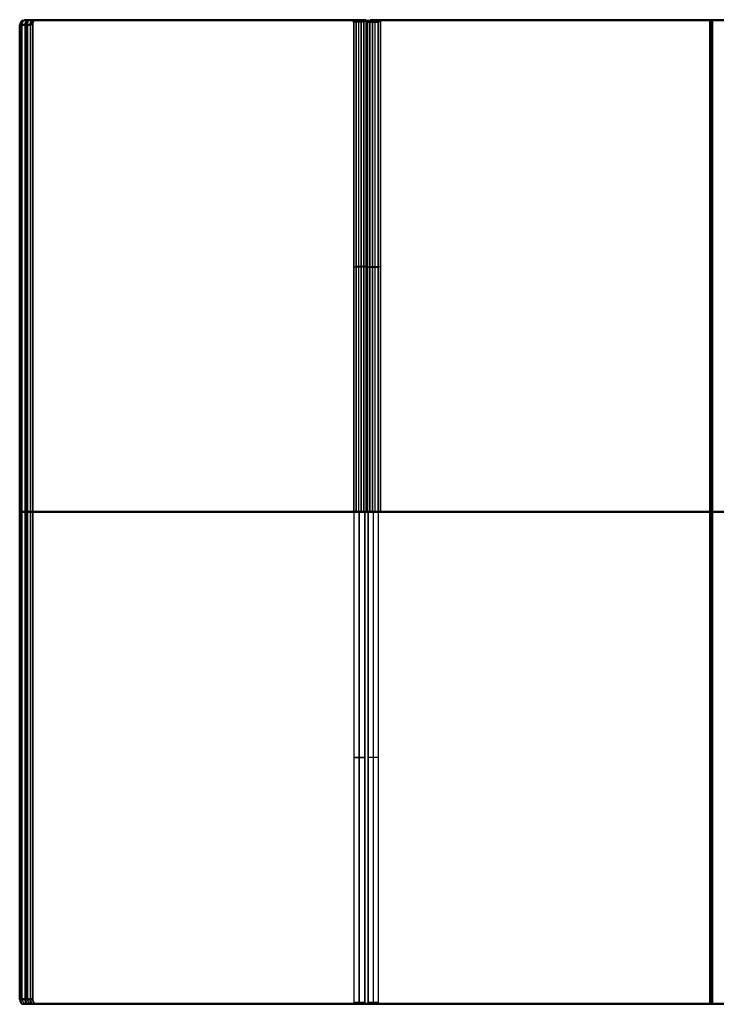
# Model space of a CAD drawing. Header units: millimetres. Extents: x -143 to 140, y -54 to 46.
# Tile 1 of 4: x -143 to -73, y -54 to 46. Entities that reach past the tile are written whole.
import ezdxf

# ---------------------------------------------------------------- set-up
doc = ezdxf.new("R2010")
doc.units = ezdxf.units.MM
doc.layers.add('1', color=18, linetype='Continuous', true_color=0x000000)

msp = doc.modelspace()

# ---------------------------------------------------------------- linework, layer by layer
at = {"layer": '1', "color": 253, "true_color": 0x98aaaf}
for p, q in [((-126.9, 46.32, 301.62), (-124.78, 46.32, 301.62)), ((-126.87, 46.32, 479.3), (-124.75, 46.32, 479.3)), ((-126.66, 46.39, 16.55), (-124.54, 46.39, 16.55)), ((-126.63, 46.39, 194.23), (-124.51, 46.39, 194.23)), ((-125.84, 46.32, 300.55), (-125.84, 46.32, 302.68)), ((-125.81, 46.32, 478.24), (-125.81, 46.32, 480.36)), ((-125.6, 46.39, 15.49), (-125.6, 46.39, 17.61)), ((-125.57, 46.39, 193.17), (-125.57, 46.39, 195.29)), ((-108.98, 46.12, 318.48), (-108.98, -3.68, 318.48)), ((-108.95, -3.68, 462.43), (-108.95, 46.12, 462.43)), ((-108.73, -3.61, 33.41), (-108.73, 46.19, 33.41)), ((-108.7, -3.61, 177.36), (-108.7, 46.19, 177.36)), ((-107.56, -3.68, 319.89), (-107.56, 46.12, 319.89)), ((-107.53, -3.68, 461.02), (-107.53, 46.12, 461.02)), ((-107.32, 46.19, 34.83), (-107.32, -3.61, 34.83)), ((-107.29, -3.61, 175.95), (-107.29, 46.19, 175.95)), ((-91.32, 46.32, 301.25), (-89.2, 46.32, 301.25)), ((-91.29, 46.32, 194.62), (-89.17, 46.32, 194.62)), ((-90.26, 46.32, 300.19), (-90.26, 46.32, 302.31)), ((-90.23, 46.32, 193.56), (-90.23, 46.32, 195.68)), ((-73.27, -53.68, 355.24), (-73.27, 46.32, 355.24)), ((-73.25, 46.32, 425.67), (-73.25, -53.68, 425.67)), ((-73.22, -53.68, 283.15), (-73.22, 46.32, 283.15)), ((-73.19, 46.32, 212.72), (-73.19, -53.68, 212.72)), ((-73.03, -53.61, 70.17), (-73.03, 46.39, 70.17)), ((-73, 46.39, 140.6), (-73, -53.61, 140.6)), ((-142.92, 45.82, 284.54), (-142.92, -53.18, 284.54)), ((-142.89, 45.82, 496.37), (-142.89, -53.18, 496.37)), ((-142.86, 45.82, 353.85), (-142.86, -53.18, 353.85)), ((-142.83, 45.82, 142.02), (-142.83, -53.18, 142.02)), ((-142.67, 45.89, -0.53), (-142.67, -53.11, -0.53)), ((-142.65, 45.89, 211.31), (-142.65, -53.11, 211.31)), ((-108.45, 21.22, 317.95), (-109.51, 21.22, 319.01)), ((-108.42, 21.22, 462.96), (-109.48, 21.22, 461.9)), ((-109.26, 21.29, 33.94), (-108.2, 21.29, 32.88)), ((-108.17, 21.29, 177.89), (-109.23, 21.29, 176.83)), ((-107.03, 21.22, 319.36), (-108.09, 21.22, 320.42)), ((-108.06, 21.22, 460.49), (-107, 21.22, 461.55)), ((-107.85, 21.29, 35.36), (-106.79, 21.29, 34.29)), ((-107.82, 21.29, 175.42), (-106.76, 21.29, 176.48)), ((-143.45, -3.68, 285.07), (-142.39, -3.68, 284.01)), ((-143.45, -3.68, 285.07), (-38.46, -3.68, 390.06)), ((-143.42, -3.68, 495.84), (-109.48, -3.68, 461.9)), ((-142.36, -3.68, 496.9), (-143.42, -3.68, 495.84)), ((-142.33, -3.68, 354.38), (-143.39, -3.68, 353.32)), ((-38.4, -3.68, 248.33), (-143.39, -3.68, 353.32)), ((-109.42, -3.68, 176.49), (-143.36, -3.68, 142.55)), ((-143.36, -3.68, 142.55), (-142.3, -3.68, 141.48)), ((-143.2, -3.61), (-142.14, -3.61, -1.06)), ((-143.2, -3.61), (-38.21, -3.61, 104.99)), ((-143.18, -3.61, 210.77), (-109.23, -3.61, 176.83)), ((-142.12, -3.61, 211.84), (-143.18, -3.61, 210.77)), ((-37.4, -3.68, 389), (-142.39, -3.68, 284.01)), ((-108.42, -3.68, 462.96), (-142.36, -3.68, 496.9)), ((-142.33, -3.68, 354.38), (-37.34, -3.68, 249.39)), ((-142.3, -3.68, 141.48), (-108.36, -3.68, 175.43)), ((-37.15, -3.61, 103.93), (-142.14, -3.61, -1.06)), ((-108.17, -3.61, 177.89), (-142.12, -3.61, 211.84)), ((-109.33, -3.68, 319.19), (-107.21, -3.68, 319.19)), ((-109.3, -3.68, 461.73), (-107.18, -3.68, 461.73)), ((-109.27, -3.68, 319.2), (-107.15, -3.68, 319.2)), ((-109.24, -3.68, 176.66), (-107.12, -3.68, 176.66)), ((-109.09, -3.61, 34.12), (-106.96, -3.61, 34.12)), ((-109.06, -3.61, 176.66), (-106.94, -3.61, 176.66)), ((-108.92, -53.48, 319.91), (-108.92, -3.68, 319.91)), ((-108.89, -53.48, 175.96), (-108.89, -3.68, 175.96)), ((-108.27, -3.68, 318.13), (-108.27, -3.68, 320.25)), ((-108.24, -3.68, 460.66), (-108.24, -3.68, 462.79)), ((-108.21, -3.68, 320.26), (-108.21, -3.68, 318.14)), ((-108.18, -3.68, 177.72), (-108.18, -3.68, 175.6)), ((-108.06, -3.68, 460.49), (-3.07, -3.68, 355.5)), ((-108.03, -3.61, 33.06), (-108.03, -3.61, 35.18)), ((-3.02, -3.68, 282.89), (-108.01, -3.68, 177.9)), ((-108, -3.61, 175.6), (-108, -3.61, 177.72)), ((-107.82, -3.61, 175.42), (-38.18, -3.61, 105.78)), ((-107.5, -3.68, 318.5), (-107.5, -53.48, 318.5)), ((-107.48, -53.48, 177.37), (-107.48, -3.68, 177.37)), ((-2.01, -3.68, 356.56), (-107, -3.68, 461.55)), ((-106.95, -3.68, 176.84), (-37.31, -3.68, 246.48)), ((-1.77, -3.61, 71.49), (-106.76, -3.61, 176.48)), ((-108.39, -28.58, 320.44), (-109.45, -28.58, 319.38)), ((-109.42, -28.58, 176.49), (-108.36, -28.58, 175.43)), ((-106.97, -28.58, 319.03), (-108.04, -28.58, 317.96)), ((-106.95, -28.58, 176.84), (-108.01, -28.58, 177.9)), ((-126.84, -53.68, 336.77), (-124.72, -53.68, 336.77)), ((-126.82, -53.68, 159.09), (-124.69, -53.68, 159.09)), ((-125.78, -53.68, 337.83), (-125.78, -53.68, 335.71)), ((-125.76, -53.68, 160.15), (-125.76, -53.68, 158.03)), ((-91.38, -53.68, 337.14), (-89.25, -53.68, 337.14)), ((-91.35, -53.68, 443.77), (-89.23, -53.68, 443.77)), ((-91.13, -53.61, 52.07), (-89.01, -53.61, 52.07)), ((-91.1, -53.61, 158.7), (-88.98, -53.61, 158.7)), ((-90.32, -53.68, 338.2), (-90.32, -53.68, 336.08)), ((-90.29, -53.68, 444.83), (-90.29, -53.68, 442.71)), ((-90.07, -53.61, 53.13), (-90.07, -53.61, 51.01)), ((-90.04, -53.61, 159.76), (-90.04, -53.61, 157.64))]:
    msp.add_line(p, q, dxfattribs=at)
at = {"layer": '1', "color": 253, "true_color": 0x98aaaf, "extrusion": (0.707107, 1.20583e-13, -0.707107)}
msp.add_rational_spline([(-143.09, 46.32, 285.42), (-143.45, 46.32, 285.07), (-143.45, 45.82, 285.07)], [1, 0.707106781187, 1], degree=2, dxfattribs=at)
at = {"layer": '1', "color": 253, "true_color": 0x98aaaf, "extrusion": (0.707107, -9.2447e-13, 0.707107)}
msp.add_rational_spline([(-143.42, 45.82, 495.84), (-143.42, 46.32, 495.84), (-143.07, 46.32, 495.49)], [1, 0.707106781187, 1], degree=2, dxfattribs=at)
at = {"layer": '1', "color": 253, "true_color": 0x98aaaf, "extrusion": (-0.707107, -1.20583e-13, -0.707107)}
msp.add_rational_spline([(-143.39, 45.82, 353.32), (-143.39, 46.32, 353.32), (-143.04, 46.32, 352.97)], [1, 0.707106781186, 1], degree=2, dxfattribs=at)
at = {"layer": '1', "color": 253, "true_color": 0x98aaaf, "extrusion": (-0.707107, 2.33127e-12, 0.707107)}
msp.add_rational_spline([(-143.01, 46.32, 142.9), (-143.36, 46.32, 142.55), (-143.36, 45.82, 142.55)], [1, 0.707106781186, 1], degree=2, dxfattribs=at)
at = {"layer": '1', "color": 253, "true_color": 0x98aaaf, "extrusion": (0.707107, 1.77643e-13, -0.707107)}
msp.add_rational_spline([(-142.85, 46.39, 0.35), (-143.2, 46.39), (-143.2, 45.89)], [1, 0.707106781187, 1], degree=2, dxfattribs=at)
at = {"layer": '1', "color": 253, "true_color": 0x98aaaf, "extrusion": (-0.707107, 2.00972e-12, -0.707107)}
msp.add_rational_spline([(-143.18, 45.89, 210.77), (-143.18, 46.39, 210.77), (-142.82, 46.39, 210.42)], [1, 0.707106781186, 1], degree=2, dxfattribs=at)
at = {"layer": '1', "color": 253, "true_color": 0x98aaaf}
for points in [[(-143.09, 46.32, 285.42), (-126.37, 46.32, 302.15), (-109.65, 46.32, 318.87)], [(-142.03, 46.32, 284.36), (-142.56, 46.32, 284.89), (-143.09, 46.32, 285.42)], [(-143.07, 46.32, 495.49), (-126.34, 46.32, 478.77), (-109.62, 46.32, 462.04)], [(-142, 46.32, 496.55), (-142.54, 46.32, 496.02), (-143.07, 46.32, 495.49)], [(-142, 46.32, 496.55), (-142.54, 46.32, 496.02), (-143.07, 46.32, 495.49)], [(-38.54, 46.32, 248.47), (-90.79, 46.32, 300.72), (-143.04, 46.32, 352.97)], [(-143.04, 46.32, 352.97), (-142.51, 46.32, 353.5), (-141.98, 46.32, 354.03)], [(-141.98, 46.32, 354.03), (-142.51, 46.32, 353.5), (-143.04, 46.32, 352.97)], [(-38.51, 46.32, 247.4), (-90.76, 46.32, 195.15), (-143.01, 46.32, 142.9)], [(-143.01, 46.32, 142.9), (-142.48, 46.32, 142.37), (-141.95, 46.32, 141.84)], [(-143.01, 46.32, 142.9), (-142.48, 46.32, 142.37), (-141.95, 46.32, 141.84)], [(-142.85, 46.39, 0.35), (-126.13, 46.39, 17.08), (-109.4, 46.39, 33.8)], [(-141.79, 46.39, -0.71), (-142.32, 46.39, -0.18), (-142.85, 46.39, 0.35)], [(-142.82, 46.39, 210.42), (-126.1, 46.39, 193.7), (-109.38, 46.39, 176.98)], [(-141.76, 46.39, 211.48), (-142.29, 46.39, 210.95), (-142.82, 46.39, 210.42)], [(-142.05, 46.39, 211.19), (-142.44, 46.39, 210.8), (-142.82, 46.39, 210.42)], [(-108.59, 46.32, 317.81), (-125.31, 46.32, 301.08), (-142.03, 46.32, 284.36)], [(-108.56, 46.32, 463.1), (-125.28, 46.32, 479.83), (-142, 46.32, 496.55)], [(-141.98, 46.32, 354.03), (-89.73, 46.32, 301.78), (-37.48, 46.32, 249.53)], [(-141.95, 46.32, 141.84), (-89.7, 46.32, 194.09), (-37.45, 46.32, 246.33)], [(-108.34, 46.39, 32.74), (-125.07, 46.39, 16.02), (-141.79, 46.39, -0.71)], [(-108.32, 46.39, 178.04), (-125.04, 46.39, 194.76), (-141.76, 46.39, 211.48)], [(-109.65, 46.32, 318.87), (-109.12, 46.32, 318.34), (-108.59, 46.32, 317.81)], [(-108.56, 46.32, 463.1), (-109.09, 46.32, 462.57), (-109.62, 46.32, 462.04)], [(-108.45, 46.12, 317.95), (-108.98, 46.12, 318.48), (-109.51, 46.12, 319.01)], [(-109.51, 46.12, 319.01), (-109.51, 21.22, 319.01), (-109.51, -3.68, 319.01)], [(-109.48, 46.12, 461.9), (-109.48, 21.22, 461.9), (-109.48, -3.68, 461.9)], [(-108.42, 46.12, 462.96), (-108.95, 46.12, 462.43), (-109.48, 46.12, 461.9)], [(-109.4, 46.39, 33.8), (-108.87, 46.39, 33.27), (-108.34, 46.39, 32.74)], [(-109.4, 46.39, 33.8), (-109.04, 46.39, 33.44), (-108.68, 46.39, 33.08)], [(-108.32, 46.39, 178.04), (-108.85, 46.39, 177.51), (-109.38, 46.39, 176.98)], [(-108.2, 46.19, 32.88), (-108.73, 46.19, 33.41), (-109.26, 46.19, 33.94)], [(-109.26, 46.19, 33.94), (-109.26, 21.29, 33.94), (-109.26, -3.61, 33.94)], [(-109.23, 46.19, 176.83), (-109.23, 21.29, 176.83), (-109.23, -3.61, 176.83)], [(-108.17, 46.19, 177.89), (-108.7, 46.19, 177.36), (-109.23, 46.19, 176.83)], [(-108.17, 46.19, 177.89), (-108.7, 46.19, 177.36), (-109.23, 46.19, 176.83)], [(-108.45, -3.68, 317.95), (-108.45, 21.22, 317.95), (-108.45, 46.12, 317.95)], [(-108.42, -3.68, 462.96), (-108.42, 21.22, 462.96), (-108.42, 46.12, 462.96)], [(-108.2, -3.61, 32.88), (-108.2, 21.29, 32.88), (-108.2, 46.19, 32.88)], [(-108.17, -3.61, 177.89), (-108.17, 21.29, 177.89), (-108.17, 46.19, 177.89)], [(-108.09, -3.68, 320.42), (-108.09, 21.22, 320.42), (-108.09, 46.12, 320.42)], [(-108.09, 46.12, 320.42), (-107.56, 46.12, 319.89), (-107.03, 46.12, 319.36)], [(-108.06, -3.68, 460.49), (-108.06, 21.22, 460.49), (-108.06, 46.12, 460.49)], [(-107, 46.12, 461.55), (-107.53, 46.12, 461.02), (-108.06, 46.12, 460.49)], [(-107.95, 46.32, 320.57), (-55.53, 46.32, 372.99), (-3.1, 46.32, 425.42)], [(-106.89, 46.32, 319.5), (-107.42, 46.32, 320.04), (-107.95, 46.32, 320.57)], [(-107.92, 46.32, 460.35), (-55.5, 46.32, 407.92), (-3.07, 46.32, 355.5)], [(-107.92, 46.32, 460.35), (-107.39, 46.32, 460.88), (-106.86, 46.32, 461.41)], [(-107.85, -3.61, 35.36), (-107.85, 21.29, 35.36), (-107.85, 46.19, 35.36)], [(-107.85, 46.19, 35.36), (-107.32, 46.19, 34.83), (-106.79, 46.19, 34.29)], [(-107.82, -3.61, 175.42), (-107.82, 21.29, 175.42), (-107.82, 46.19, 175.42)], [(-106.76, 46.19, 176.48), (-107.29, 46.19, 175.95), (-107.82, 46.19, 175.42)], [(-107.71, 46.39, 35.5), (-55.28, 46.39, 87.92), (-2.86, 46.39, 140.35)], [(-106.65, 46.39, 34.44), (-107.18, 46.39, 34.97), (-107.71, 46.39, 35.5)], [(-107.68, 46.39, 175.28), (-55.25, 46.39, 122.85), (-2.83, 46.39, 70.43)], [(-107.68, 46.39, 175.28), (-107.15, 46.39, 175.81), (-106.62, 46.39, 176.34)], [(-106.62, 46.39, 176.34), (-107.15, 46.39, 175.81), (-107.68, 46.39, 175.28)], [(-107.03, 46.12, 319.36), (-107.03, 21.22, 319.36), (-107.03, -3.68, 319.36)], [(-107, 46.12, 461.55), (-107, 21.22, 461.55), (-107, -3.68, 461.55)], [(-2.04, 46.32, 424.35), (-54.46, 46.32, 371.93), (-106.89, 46.32, 319.5)], [(-106.86, 46.32, 461.41), (-54.44, 46.32, 408.98), (-2.01, 46.32, 356.56)], [(-106.79, 46.19, 34.29), (-106.79, 21.29, 34.29), (-106.79, -3.61, 34.29)], [(-106.76, 46.19, 176.48), (-106.76, 21.29, 176.48), (-106.76, -3.61, 176.48)], [(-1.8, 46.39, 139.29), (-54.22, 46.39, 86.86), (-106.65, 46.39, 34.44)], [(-106.62, 46.39, 176.34), (-54.19, 46.39, 123.91), (-1.77, 46.39, 71.49)], [(-143.45, 45.82, 285.07), (-142.92, 45.82, 284.54), (-142.39, 45.82, 284.01)], [(-143.45, -53.18, 285.07), (-143.45, -3.68, 285.07), (-143.45, 45.82, 285.07)], [(-143.42, -53.18, 495.84), (-143.42, -3.68, 495.84), (-143.42, 45.82, 495.84)], [(-142.36, 45.82, 496.9), (-142.89, 45.82, 496.37), (-143.42, 45.82, 495.84)], [(-142.33, 45.82, 354.38), (-142.86, 45.82, 353.85), (-143.39, 45.82, 353.32)], [(-143.39, 45.82, 353.32), (-143.39, -3.68, 353.32), (-143.39, -53.18, 353.32)], [(-143.36, 45.82, 142.55), (-143.36, -3.68, 142.55), (-143.36, -53.18, 142.55)], [(-142.3, 45.82, 141.48), (-142.83, 45.82, 142.02), (-143.36, 45.82, 142.55)], [(-143.2, 45.89), (-142.67, 45.89, -0.53), (-142.14, 45.89, -1.06)], [(-143.2, -53.11), (-143.2, -3.61), (-143.2, 45.89)], [(-143.2, 45.89), (-142.67, 45.89, -0.53), (-142.14, 45.89, -1.06)], [(-143.18, -53.11, 210.77), (-143.18, -3.61, 210.77), (-143.18, 45.89, 210.77)], [(-142.12, 45.89, 211.84), (-142.65, 45.89, 211.31), (-143.18, 45.89, 210.77)], [(-142.39, 45.82, 284.01), (-142.39, -3.68, 284.01), (-142.39, -53.18, 284.01)], [(-142.36, 45.82, 496.9), (-142.36, -3.68, 496.9), (-142.36, -53.18, 496.9)], [(-142.33, -53.18, 354.38), (-142.33, -3.68, 354.38), (-142.33, 45.82, 354.38)], [(-142.3, -53.18, 141.48), (-142.3, -3.68, 141.48), (-142.3, 45.82, 141.48)], [(-142.14, 45.89, -1.06), (-142.14, -3.61, -1.06), (-142.14, -53.11, -1.06)], [(-142.12, 45.89, 211.84), (-142.12, -3.61, 211.84), (-142.12, -53.11, 211.84)], [(-108.45, -3.68, 317.95), (-108.98, -3.68, 318.48), (-109.51, -3.68, 319.01)], [(-109.51, -3.68, 319.01), (-108.8, -3.68, 319.72), (-108.09, -3.68, 320.42)], [(-109.48, -3.68, 461.9), (-108.77, -3.68, 461.2), (-108.06, -3.68, 460.49)], [(-108.42, -3.68, 462.96), (-108.95, -3.68, 462.43), (-109.48, -3.68, 461.9)], [(-109.45, -53.48, 319.38), (-109.45, -28.58, 319.38), (-109.45, -3.68, 319.38)], [(-108.39, -3.68, 320.44), (-108.92, -3.68, 319.91), (-109.45, -3.68, 319.38)], [(-109.45, -3.68, 319.38), (-108.74, -3.68, 318.67), (-108.04, -3.68, 317.96)], [(-109.42, -53.48, 176.49), (-109.42, -28.58, 176.49), (-109.42, -3.68, 176.49)], [(-109.42, -3.68, 176.49), (-108.71, -3.68, 177.19), (-108.01, -3.68, 177.9)], [(-108.36, -3.68, 175.43), (-108.89, -3.68, 175.96), (-109.42, -3.68, 176.49)], [(-108.2, -3.61, 32.88), (-108.73, -3.61, 33.41), (-109.26, -3.61, 33.94)], [(-109.26, -3.61, 33.94), (-108.56, -3.61, 34.65), (-107.85, -3.61, 35.36)], [(-109.23, -3.61, 176.83), (-108.53, -3.61, 176.13), (-107.82, -3.61, 175.42)], [(-108.17, -3.61, 177.89), (-108.7, -3.61, 177.36), (-109.23, -3.61, 176.83)], [(-107.03, -3.68, 319.36), (-107.74, -3.68, 318.66), (-108.45, -3.68, 317.95)], [(-107, -3.68, 461.55), (-107.71, -3.68, 462.26), (-108.42, -3.68, 462.96)], [(-108.39, -3.68, 320.44), (-108.39, -28.58, 320.44), (-108.39, -53.48, 320.44)], [(-106.97, -3.68, 319.03), (-107.68, -3.68, 319.73), (-108.39, -3.68, 320.44)], [(-106.95, -3.68, 176.84), (-107.65, -3.68, 176.13), (-108.36, -3.68, 175.43)], [(-108.36, -3.68, 175.43), (-108.36, -28.58, 175.43), (-108.36, -53.48, 175.43)], [(-106.79, -3.61, 34.29), (-107.5, -3.61, 33.59), (-108.2, -3.61, 32.88)], [(-106.76, -3.61, 176.48), (-107.47, -3.61, 177.19), (-108.17, -3.61, 177.89)], [(-108.09, -3.68, 320.42), (-107.56, -3.68, 319.89), (-107.03, -3.68, 319.36)], [(-108.06, -3.68, 460.49), (-107.53, -3.68, 461.02), (-107, -3.68, 461.55)], [(-108.04, -3.68, 317.96), (-108.04, -28.58, 317.96), (-108.04, -53.48, 317.96)], [(-108.04, -3.68, 317.96), (-107.5, -3.68, 318.5), (-106.97, -3.68, 319.03)], [(-108.01, -3.68, 177.9), (-108.01, -28.58, 177.9), (-108.01, -53.48, 177.9)], [(-108.01, -3.68, 177.9), (-107.48, -3.68, 177.37), (-106.95, -3.68, 176.84)], [(-107.85, -3.61, 35.36), (-107.32, -3.61, 34.83), (-106.79, -3.61, 34.29)], [(-107.82, -3.61, 175.42), (-107.29, -3.61, 175.95), (-106.76, -3.61, 176.48)], [(-106.97, -53.48, 319.03), (-106.97, -28.58, 319.03), (-106.97, -3.68, 319.03)], [(-106.95, -53.48, 176.84), (-106.95, -28.58, 176.84), (-106.95, -3.68, 176.84)], [(-142.39, -53.18, 284.01), (-142.92, -53.18, 284.54), (-143.45, -53.18, 285.07)], [(-142.36, -53.18, 496.9), (-142.89, -53.18, 496.37), (-143.42, -53.18, 495.84)], [(-143.39, -53.18, 353.32), (-142.86, -53.18, 353.85), (-142.33, -53.18, 354.38)], [(-143.39, -53.18, 353.32), (-142.86, -53.18, 353.85), (-142.33, -53.18, 354.38)], [(-142.3, -53.18, 141.48), (-142.83, -53.18, 142.02), (-143.36, -53.18, 142.55)], [(-142.3, -53.18, 141.48), (-142.83, -53.18, 142.02), (-143.36, -53.18, 142.55)], [(-142.14, -53.11, -1.06), (-142.67, -53.11, -0.53), (-143.2, -53.11)], [(-142.12, -53.11, 211.84), (-142.65, -53.11, 211.31), (-143.18, -53.11, 210.77)], [(-143.18, -53.11, 210.77), (-142.65, -53.11, 211.31), (-142.12, -53.11, 211.84)], [(-38.6, -53.68, 389.92), (-90.85, -53.68, 337.67), (-143.09, -53.68, 285.42)], [(-143.09, -53.68, 285.42), (-142.56, -53.68, 284.89), (-142.03, -53.68, 284.36)], [(-38.57, -53.68, 390.99), (-90.82, -53.68, 443.24), (-143.07, -53.68, 495.49)], [(-142, -53.68, 496.55), (-142.54, -53.68, 496.02), (-143.07, -53.68, 495.49)], [(-143.07, -53.68, 495.49), (-142.72, -53.68, 495.83), (-142.38, -53.68, 496.18)], [(-143.04, -53.68, 352.97), (-126.31, -53.68, 336.24), (-109.59, -53.68, 319.52)], [(-141.98, -53.68, 354.03), (-142.51, -53.68, 353.5), (-143.04, -53.68, 352.97)], [(-143.04, -53.68, 352.97), (-142.51, -53.68, 353.5), (-141.98, -53.68, 354.03)], [(-143.01, -53.68, 142.9), (-126.29, -53.68, 159.62), (-109.56, -53.68, 176.35)], [(-143.01, -53.68, 142.9), (-142.48, -53.68, 142.37), (-141.95, -53.68, 141.84)], [(-38.35, -53.61, 104.85), (-90.6, -53.61, 52.6), (-142.85, -53.61, 0.35)], [(-142.85, -53.61, 0.35), (-142.32, -53.61, -0.18), (-141.79, -53.61, -0.71)], [(-38.33, -53.61, 105.92), (-90.57, -53.61, 158.17), (-142.82, -53.61, 210.42)], [(-141.76, -53.61, 211.48), (-142.29, -53.61, 210.95), (-142.82, -53.61, 210.42)], [(-142.82, -53.61, 210.42), (-142.43, -53.61, 210.81), (-142.04, -53.61, 211.2)], [(-142.03, -53.68, 284.36), (-89.78, -53.68, 336.61), (-37.54, -53.68, 388.86)], [(-142, -53.68, 496.55), (-89.76, -53.68, 444.3), (-37.51, -53.68, 392.05)], [(-108.53, -53.68, 320.58), (-125.25, -53.68, 337.3), (-141.98, -53.68, 354.03)], [(-108.5, -53.68, 175.28), (-125.23, -53.68, 158.56), (-141.95, -53.68, 141.84)], [(-141.79, -53.61, -0.71), (-89.54, -53.61, 51.54), (-37.29, -53.61, 103.79)], [(-141.76, -53.61, 211.48), (-89.51, -53.61, 159.23), (-37.27, -53.61, 106.99)], [(-109.59, -53.68, 319.52), (-109.06, -53.68, 320.05), (-108.53, -53.68, 320.58)], [(-108.5, -53.68, 175.28), (-109.03, -53.68, 175.81), (-109.56, -53.68, 176.35)], [(-108.5, -53.68, 175.28), (-109.03, -53.68, 175.81), (-109.56, -53.68, 176.35)], [(-108.39, -53.48, 320.44), (-108.92, -53.48, 319.91), (-109.45, -53.48, 319.38)], [(-109.42, -53.48, 176.49), (-108.89, -53.48, 175.96), (-108.36, -53.48, 175.43)], [(-108.36, -53.48, 175.43), (-108.89, -53.48, 175.96), (-109.42, -53.48, 176.49)], [(-108.04, -53.48, 317.96), (-107.5, -53.48, 318.5), (-106.97, -53.48, 319.03)], [(-108.04, -53.48, 317.96), (-107.95, -53.48, 318.05), (-107.86, -53.48, 318.14)], [(-106.95, -53.48, 176.84), (-107.48, -53.48, 177.37), (-108.01, -53.48, 177.9)], [(-106.95, -53.48, 176.84), (-107.48, -53.48, 177.37), (-108.01, -53.48, 177.9)], [(-107.89, -53.68, 317.82), (-55.47, -53.68, 265.4), (-3.04, -53.68, 212.97)], [(-106.83, -53.68, 318.88), (-107.36, -53.68, 318.35), (-107.89, -53.68, 317.82)], [(-107.89, -53.68, 317.82), (-107.36, -53.68, 318.35), (-106.83, -53.68, 318.88)], [(-107.87, -53.68, 178.04), (-55.44, -53.68, 230.47), (-3.02, -53.68, 282.89)], [(-107.87, -53.68, 178.04), (-107.34, -53.68, 177.51), (-106.8, -53.68, 176.98)], [(-1.98, -53.68, 214.03), (-54.41, -53.68, 266.46), (-106.83, -53.68, 318.88)], [(-106.8, -53.68, 176.98), (-54.38, -53.68, 229.41), (-1.96, -53.68, 281.83)]]:
    msp.add_open_spline(points, degree=2, dxfattribs=at)
at = {"layer": '1', "color": 253, "true_color": 0x98aaaf, "extrusion": (-0.707107, -4.01944e-14, 0.707107)}
for points in [[(-142.92, 45.82, 284.54), (-142.92, 46.32, 284.54), (-142.56, 46.32, 284.89)], [(-142.39, 45.82, 284.01), (-142.39, 46.32, 284.01), (-142.03, 46.32, 284.36)]]:
    msp.add_rational_spline(points, [1, 0.707106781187, 1], degree=2, dxfattribs=at)
at = {"layer": '1', "color": 253, "true_color": 0x98aaaf, "extrusion": (-0.707107, -8.03887e-14, -0.707107)}
for points in [[(-142.89, 45.82, 496.37), (-142.89, 46.32, 496.37), (-142.54, 46.32, 496.02)], [(-142.65, 45.89, 211.31), (-142.65, 46.39, 211.31), (-142.29, 46.39, 210.95)]]:
    msp.add_rational_spline(points, [1, 0.707106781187, 1], degree=2, dxfattribs=at)
at = {"layer": '1', "color": 253, "true_color": 0x98aaaf, "extrusion": (-0.707107, 5.81611e-26, -0.707107)}
msp.add_rational_spline([(-142.86, 45.82, 353.85), (-142.86, 46.32, 353.85), (-142.51, 46.32, 353.5)], [1, 0.707106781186, 1], degree=2, dxfattribs=at)
at = {"layer": '1', "color": 253, "true_color": 0x98aaaf, "extrusion": (0.707107, 4.01944e-14, -0.707107)}
msp.add_rational_spline([(-142.83, 45.82, 142.02), (-142.83, 46.32, 142.02), (-142.48, 46.32, 142.37)], [1, 0.707106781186, 1], degree=2, dxfattribs=at)
at = {"layer": '1', "color": 253, "true_color": 0x98aaaf, "extrusion": (-0.707107, 4.77308e-14, 0.707107)}
msp.add_rational_spline([(-142.67, 45.89, -0.53), (-142.67, 46.39, -0.53), (-142.32, 46.39, -0.18)], [1, 0.707106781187, 1], degree=2, dxfattribs=at)
at = {"layer": '1', "color": 253, "true_color": 0x98aaaf, "extrusion": (0.707107, 9.2447e-13, 0.707107)}
msp.add_rational_spline([(-142, 46.32, 496.55), (-142.36, 46.32, 496.9), (-142.36, 45.82, 496.9)], [1, 0.707106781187, 1], degree=2, dxfattribs=at)
at = {"layer": '1', "color": 253, "true_color": 0x98aaaf, "extrusion": (-0.707107, 2.81361e-13, -0.707107)}
msp.add_rational_spline([(-141.98, 46.32, 354.03), (-142.33, 46.32, 354.38), (-142.33, 45.82, 354.38)], [1, 0.707106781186, 1], degree=2, dxfattribs=at)
at = {"layer": '1', "color": 253, "true_color": 0x98aaaf, "extrusion": (-0.707107, -1.60777e-13, 0.707107)}
msp.add_rational_spline([(-142.3, 45.82, 141.48), (-142.3, 46.32, 141.48), (-141.95, 46.32, 141.84)], [1, 0.707106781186, 1], degree=2, dxfattribs=at)
at = {"layer": '1', "color": 253, "true_color": 0x98aaaf, "extrusion": (0.707107, 1.30004e-13, -0.707107)}
msp.add_rational_spline([(-142.14, 45.89, -1.06), (-142.14, 46.39, -1.06), (-141.79, 46.39, -0.71)], [1, 0.707106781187, 1], degree=2, dxfattribs=at)
at = {"layer": '1', "color": 253, "true_color": 0x98aaaf, "extrusion": (0.707107, 5.22527e-13, 0.707107)}
msp.add_rational_spline([(-141.76, 46.39, 211.48), (-142.12, 46.39, 211.84), (-142.12, 45.89, 211.84)], [1, 0.707106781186, 1], degree=2, dxfattribs=at)
at = {"layer": '1', "color": 253, "true_color": 0x98aaaf, "extrusion": (0.707107, -4.52187e-13, -0.707107)}
msp.add_rational_spline([(-109.51, 46.12, 319.01), (-109.51, 46.32, 319.01), (-109.65, 46.32, 318.87)], [1, 0.707106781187, 1], degree=2, dxfattribs=at)
at = {"layer": '1', "color": 253, "true_color": 0x98aaaf, "extrusion": (0.707107, -3.71798e-12, 0.707107)}
msp.add_rational_spline([(-109.62, 46.32, 462.04), (-109.48, 46.32, 461.9), (-109.48, 46.12, 461.9)], [1, 0.707106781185, 1], degree=2, dxfattribs=at)
at = {"layer": '1', "color": 253, "true_color": 0x98aaaf, "extrusion": (0.707107, -2.51215e-14, -0.707107)}
msp.add_rational_spline([(-109.26, 46.19, 33.94), (-109.26, 46.39, 33.94), (-109.4, 46.39, 33.8)], [1, 0.707106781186, 1], degree=2, dxfattribs=at)
at = {"layer": '1', "color": 253, "true_color": 0x98aaaf, "extrusion": (-0.707107, 3.56725e-12, -0.707107)}
msp.add_rational_spline([(-109.38, 46.39, 176.98), (-109.23, 46.39, 176.83), (-109.23, 46.19, 176.83)], [1, 0.707106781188, 1], degree=2, dxfattribs=at)
at = {"layer": '1', "color": 253, "true_color": 0x98aaaf, "extrusion": (0.707107, -4.01944e-13, -0.707107)}
msp.add_rational_spline([(-109.12, 46.32, 318.34), (-108.98, 46.32, 318.48), (-108.98, 46.12, 318.48)], [0.999999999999, 0.707106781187, 1], degree=2, dxfattribs=at)
at = {"layer": '1', "color": 253, "true_color": 0x98aaaf, "extrusion": (-0.707107, -5.0243e-14, -0.707107)}
msp.add_rational_spline([(-109.09, 46.32, 462.57), (-108.95, 46.32, 462.43), (-108.95, 46.12, 462.43)], [1, 0.707106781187, 1], degree=2, dxfattribs=at)
at = {"layer": '1', "color": 253, "true_color": 0x98aaaf, "extrusion": (-0.707107, -5.0243e-14, 0.707107)}
for points, weights in [([(-108.87, 46.39, 33.27), (-108.73, 46.39, 33.41), (-108.73, 46.19, 33.41)], [1, 0.707106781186, 1]), ([(-107.32, 46.19, 34.83), (-107.32, 46.39, 34.83), (-107.18, 46.39, 34.97)], [1, 0.707106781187, 0.999999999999])]:
    msp.add_rational_spline(points, weights, degree=2, dxfattribs=at)
at = {"layer": '1', "color": 253, "true_color": 0x98aaaf, "extrusion": (-0.707107, 0, -0.707107)}
for points, weights in [([(-108.85, 46.39, 177.51), (-108.7, 46.39, 177.36), (-108.7, 46.19, 177.36)], [0.999999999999, 0.707106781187, 1]), ([(-142.89, -53.18, 496.37), (-142.89, -53.68, 496.37), (-142.54, -53.68, 496.02)], [1, 0.707106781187, 1])]:
    msp.add_rational_spline(points, weights, degree=2, dxfattribs=at)
at = {"layer": '1', "color": 253, "true_color": 0x98aaaf, "extrusion": (0.707107, -1.30632e-12, -0.707107)}
msp.add_rational_spline([(-108.59, 46.32, 317.81), (-108.45, 46.32, 317.95), (-108.45, 46.12, 317.95)], [1, 0.707106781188, 1], degree=2, dxfattribs=at)
at = {"layer": '1', "color": 253, "true_color": 0x98aaaf, "extrusion": (0.707107, -3.16531e-12, 0.707107)}
msp.add_rational_spline([(-108.42, 46.12, 462.96), (-108.42, 46.32, 462.96), (-108.56, 46.32, 463.1)], [1, 0.707106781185, 1], degree=2, dxfattribs=at)
at = {"layer": '1', "color": 253, "true_color": 0x98aaaf, "extrusion": (-0.707107, -2.51215e-13, 0.707107)}
msp.add_rational_spline([(-108.34, 46.39, 32.74), (-108.2, 46.39, 32.88), (-108.2, 46.19, 32.88)], [1, 0.707106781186, 1], degree=2, dxfattribs=at)
at = {"layer": '1', "color": 253, "true_color": 0x98aaaf, "extrusion": (0.707107, 3.5341e-24, 0.707107)}
msp.add_rational_spline([(-108.17, 46.19, 177.89), (-108.17, 46.39, 177.89), (-108.32, 46.39, 178.04)], [1, 0.707106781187, 1], degree=2, dxfattribs=at)
at = {"layer": '1', "color": 253, "true_color": 0x98aaaf, "extrusion": (-0.707107, 4.01944e-13, 0.707107)}
msp.add_rational_spline([(-107.95, 46.32, 320.57), (-108.09, 46.32, 320.42), (-108.09, 46.12, 320.42)], [1, 0.707106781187, 1], degree=2, dxfattribs=at)
at = {"layer": '1', "color": 253, "true_color": 0x98aaaf, "extrusion": (0.707107, 2.1102e-12, 0.707107)}
msp.add_rational_spline([(-108.06, 46.12, 460.49), (-108.06, 46.32, 460.49), (-107.92, 46.32, 460.35)], [1, 0.707106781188, 1], degree=2, dxfattribs=at)
at = {"layer": '1', "color": 253, "true_color": 0x98aaaf, "extrusion": (-0.707107, -6.51284e-25, 0.707107)}
msp.add_rational_spline([(-107.71, 46.39, 35.5), (-107.85, 46.39, 35.36), (-107.85, 46.19, 35.36)], [1, 0.707106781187, 1], degree=2, dxfattribs=at)
at = {"layer": '1', "color": 253, "true_color": 0x98aaaf, "extrusion": (-0.707107, -3.96919e-12, -0.707107)}
msp.add_rational_spline([(-107.82, 46.19, 175.42), (-107.82, 46.39, 175.42), (-107.68, 46.39, 175.28)], [1, 0.707106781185, 1], degree=2, dxfattribs=at)
at = {"layer": '1', "color": 253, "true_color": 0x98aaaf, "extrusion": (-0.707107, 1.50729e-13, 0.707107)}
msp.add_rational_spline([(-107.56, 46.12, 319.89), (-107.56, 46.32, 319.89), (-107.42, 46.32, 320.04)], [1, 0.707106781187, 1], degree=2, dxfattribs=at)
at = {"layer": '1', "color": 253, "true_color": 0x98aaaf, "extrusion": (0.707107, 4.52187e-13, 0.707107)}
msp.add_rational_spline([(-107.53, 46.12, 461.02), (-107.53, 46.32, 461.02), (-107.39, 46.32, 460.88)], [1, 0.707106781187, 0.999999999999], degree=2, dxfattribs=at)
at = {"layer": '1', "color": 253, "true_color": 0x98aaaf, "extrusion": (-0.707107, -3.63507e-25, -0.707107)}
msp.add_rational_spline([(-107.29, 46.19, 175.95), (-107.29, 46.39, 175.95), (-107.15, 46.39, 175.81)], [1, 0.707106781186, 1], degree=2, dxfattribs=at)
at = {"layer": '1', "color": 253, "true_color": 0x98aaaf, "extrusion": (0.707107, -8.03887e-13, -0.707107)}
msp.add_rational_spline([(-107.03, 46.12, 319.36), (-107.03, 46.32, 319.36), (-106.89, 46.32, 319.5)], [1, 0.707106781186, 1], degree=2, dxfattribs=at)
at = {"layer": '1', "color": 253, "true_color": 0x98aaaf, "extrusion": (0.707107, 7.03401e-13, 0.707107)}
msp.add_rational_spline([(-106.86, 46.32, 461.41), (-107, 46.32, 461.55), (-107, 46.12, 461.55)], [1, 0.707106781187, 1], degree=2, dxfattribs=at)
at = {"layer": '1', "color": 253, "true_color": 0x98aaaf, "extrusion": (-0.707107, -3.01458e-13, 0.707107)}
msp.add_rational_spline([(-106.79, 46.19, 34.29), (-106.79, 46.39, 34.29), (-106.65, 46.39, 34.44)], [1, 0.707106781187, 1], degree=2, dxfattribs=at)
at = {"layer": '1', "color": 253, "true_color": 0x98aaaf, "extrusion": (-0.707107, -3.41652e-12, -0.707107)}
msp.add_rational_spline([(-106.62, 46.39, 176.34), (-106.76, 46.39, 176.48), (-106.76, 46.19, 176.48)], [1, 0.707106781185, 1], degree=2, dxfattribs=at)
at = {"layer": '1', "color": 253, "true_color": 0x98aaaf, "extrusion": (0.707107, -1.20583e-13, -0.707107)}
msp.add_rational_spline([(-143.45, -53.18, 285.07), (-143.45, -53.68, 285.07), (-143.09, -53.68, 285.42)], [1, 0.707106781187, 1], degree=2, dxfattribs=at)
at = {"layer": '1', "color": 253, "true_color": 0x98aaaf, "extrusion": (-0.707107, -1.08525e-12, -0.707107)}
msp.add_rational_spline([(-143.07, -53.68, 495.49), (-143.42, -53.68, 495.84), (-143.42, -53.18, 495.84)], [1, 0.707106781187, 1], degree=2, dxfattribs=at)
at = {"layer": '1', "color": 253, "true_color": 0x98aaaf, "extrusion": (-0.707107, 4.01944e-13, -0.707107)}
msp.add_rational_spline([(-143.04, -53.68, 352.97), (-143.39, -53.68, 353.32), (-143.39, -53.18, 353.32)], [1, 0.707106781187, 1], degree=2, dxfattribs=at)
at = {"layer": '1', "color": 253, "true_color": 0x98aaaf, "extrusion": (0.707107, 2.37147e-12, -0.707107)}
msp.add_rational_spline([(-143.36, -53.18, 142.55), (-143.36, -53.68, 142.55), (-143.01, -53.68, 142.9)], [1, 0.707106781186, 1], degree=2, dxfattribs=at)
at = {"layer": '1', "color": 253, "true_color": 0x98aaaf, "extrusion": (0.707107, -3.23049e-14, -0.707107)}
msp.add_rational_spline([(-143.2, -53.11), (-143.2, -53.61), (-142.85, -53.61, 0.35)], [1, 0.707106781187, 1], degree=2, dxfattribs=at)
at = {"layer": '1', "color": 253, "true_color": 0x98aaaf, "extrusion": (-0.707107, -2.49205e-12, -0.707107)}
msp.add_rational_spline([(-142.82, -53.61, 210.42), (-143.18, -53.61, 210.77), (-143.18, -53.11, 210.77)], [1, 0.707106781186, 1], degree=2, dxfattribs=at)
at = {"layer": '1', "color": 253, "true_color": 0x98aaaf, "extrusion": (-0.707107, -4.01901e-14, 0.707107)}
msp.add_rational_spline([(-142.92, -53.18, 284.54), (-142.92, -53.68, 284.54), (-142.56, -53.68, 284.89)], [1, 0.707106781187, 1], degree=2, dxfattribs=at)
at = {"layer": '1', "color": 253, "true_color": 0x98aaaf, "extrusion": (-0.707107, -4.52364e-26, -0.707107)}
msp.add_rational_spline([(-142.86, -53.18, 353.85), (-142.86, -53.68, 353.85), (-142.51, -53.68, 353.5)], [1, 0.707106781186, 1], degree=2, dxfattribs=at)
at = {"layer": '1', "color": 253, "true_color": 0x98aaaf, "extrusion": (-0.707107, 1.2057e-13, 0.707107)}
msp.add_rational_spline([(-142.83, -53.18, 142.02), (-142.83, -53.68, 142.02), (-142.48, -53.68, 142.37)], [1, 0.707106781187, 1], degree=2, dxfattribs=at)
at = {"layer": '1', "color": 253, "true_color": 0x98aaaf, "extrusion": (-0.707107, 1.66533e-16, 0.707107)}
msp.add_rational_spline([(-142.67, -53.11, -0.53), (-142.67, -53.61, -0.53), (-142.32, -53.61, -0.18)], [1, 0.707106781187, 1], degree=2, dxfattribs=at)
at = {"layer": '1', "color": 253, "true_color": 0x98aaaf, "extrusion": (-0.707107, 4.01944e-14, -0.707107)}
msp.add_rational_spline([(-142.65, -53.11, 211.31), (-142.65, -53.61, 211.31), (-142.29, -53.61, 210.95)], [1, 0.707106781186, 1], degree=2, dxfattribs=at)
at = {"layer": '1', "color": 253, "true_color": 0x98aaaf, "extrusion": (0.707107, -2.00972e-13, -0.707107)}
msp.add_rational_spline([(-142.03, -53.68, 284.36), (-142.39, -53.68, 284.01), (-142.39, -53.18, 284.01)], [1, 0.707106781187, 1], degree=2, dxfattribs=at)
at = {"layer": '1', "color": 253, "true_color": 0x98aaaf, "extrusion": (-0.707107, 2.00972e-13, -0.707107)}
msp.add_rational_spline([(-142.36, -53.18, 496.9), (-142.36, -53.68, 496.9), (-142, -53.68, 496.55)], [1, 0.707106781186, 1], degree=2, dxfattribs=at)
at = {"layer": '1', "color": 253, "true_color": 0x98aaaf, "extrusion": (-0.707107, 8.03887e-14, -0.707107)}
msp.add_rational_spline([(-142.33, -53.18, 354.38), (-142.33, -53.68, 354.38), (-141.98, -53.68, 354.03)], [1, 0.707106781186, 1], degree=2, dxfattribs=at)
at = {"layer": '1', "color": 253, "true_color": 0x98aaaf, "extrusion": (0.707107, -3.61749e-13, -0.707107)}
msp.add_rational_spline([(-141.95, -53.68, 141.84), (-142.3, -53.68, 141.48), (-142.3, -53.18, 141.48)], [1, 0.707106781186, 1], degree=2, dxfattribs=at)
at = {"layer": '1', "color": 253, "true_color": 0x98aaaf, "extrusion": (0.707107, 1.15559e-13, -0.707107)}
msp.add_rational_spline([(-141.79, -53.61, -0.71), (-142.14, -53.61, -1.06), (-142.14, -53.11, -1.06)], [1, 0.707106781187, 1], degree=2, dxfattribs=at)
at = {"layer": '1', "color": 253, "true_color": 0x98aaaf, "extrusion": (0.707107, -3.21576e-13, 0.707107)}
msp.add_rational_spline([(-142.12, -53.11, 211.84), (-142.12, -53.61, 211.84), (-141.76, -53.61, 211.48)], [1, 0.707106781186, 1], degree=2, dxfattribs=at)
at = {"layer": '1', "color": 253, "true_color": 0x98aaaf, "extrusion": (0.707107, -2.00972e-13, 0.707107)}
msp.add_rational_spline([(-109.45, -53.48, 319.38), (-109.45, -53.68, 319.38), (-109.59, -53.68, 319.52)], [1, 0.707106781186, 1], degree=2, dxfattribs=at)
at = {"layer": '1', "color": 253, "true_color": 0x98aaaf, "extrusion": (-0.707107, -3.51701e-12, 0.707107)}
msp.add_rational_spline([(-109.56, -53.68, 176.35), (-109.42, -53.68, 176.49), (-109.42, -53.48, 176.49)], [1, 0.707106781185, 1], degree=2, dxfattribs=at)
at = {"layer": '1', "color": 253, "true_color": 0x98aaaf, "extrusion": (-0.707107, 1.50747e-13, -0.707107)}
msp.add_rational_spline([(-109.06, -53.68, 320.05), (-108.92, -53.68, 319.91), (-108.92, -53.48, 319.91)], [0.999999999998, 0.707106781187, 1], degree=2, dxfattribs=at)
at = {"layer": '1', "color": 253, "true_color": 0x98aaaf, "extrusion": (-0.707107, 2.51215e-13, 0.707107)}
msp.add_rational_spline([(-109.03, -53.68, 175.81), (-108.89, -53.68, 175.96), (-108.89, -53.48, 175.96)], [1, 0.707106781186, 1], degree=2, dxfattribs=at)
at = {"layer": '1', "color": 253, "true_color": 0x98aaaf, "extrusion": (-0.707107, -1.85902e-12, -0.707107)}
msp.add_rational_spline([(-108.53, -53.68, 320.58), (-108.39, -53.68, 320.44), (-108.39, -53.48, 320.44)], [1, 0.707106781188, 1], degree=2, dxfattribs=at)
at = {"layer": '1', "color": 253, "true_color": 0x98aaaf, "extrusion": (-0.707107, -3.86871e-12, 0.707107)}
msp.add_rational_spline([(-108.36, -53.48, 175.43), (-108.36, -53.68, 175.43), (-108.5, -53.68, 175.28)], [1, 0.707106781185, 1], degree=2, dxfattribs=at)
at = {"layer": '1', "color": 253, "true_color": 0x98aaaf, "extrusion": (-0.707107, -2.71312e-12, -0.707107)}
msp.add_rational_spline([(-107.89, -53.68, 317.82), (-108.04, -53.68, 317.96), (-108.04, -53.48, 317.96)], [1, 0.707106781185, 1], degree=2, dxfattribs=at)
at = {"layer": '1', "color": 253, "true_color": 0x98aaaf, "extrusion": (-0.707107, -1.50747e-13, 0.707107)}
msp.add_rational_spline([(-108.01, -53.48, 177.9), (-108.01, -53.68, 177.9), (-107.87, -53.68, 178.04)], [1, 0.707106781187, 1], degree=2, dxfattribs=at)
at = {"layer": '1', "color": 253, "true_color": 0x98aaaf, "extrusion": (-0.707107, -3.01458e-13, -0.707107)}
msp.add_rational_spline([(-107.5, -53.48, 318.5), (-107.5, -53.68, 318.5), (-107.36, -53.68, 318.35)], [1, 0.707106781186, 1], degree=2, dxfattribs=at)
at = {"layer": '1', "color": 253, "true_color": 0x98aaaf, "extrusion": (-0.707107, 5.02202e-14, 0.707107)}
msp.add_rational_spline([(-107.48, -53.48, 177.37), (-107.48, -53.68, 177.37), (-107.34, -53.68, 177.51)], [1, 0.707106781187, 0.999999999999], degree=2, dxfattribs=at)
at = {"layer": '1', "color": 253, "true_color": 0x98aaaf, "extrusion": (-0.707107, 6.53158e-13, -0.707107)}
msp.add_rational_spline([(-106.97, -53.48, 319.03), (-106.97, -53.68, 319.03), (-106.83, -53.68, 318.88)], [1, 0.707106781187, 1], degree=2, dxfattribs=at)
at = {"layer": '1', "color": 253, "true_color": 0x98aaaf, "extrusion": (-0.707107, 5.02463e-13, 0.707107)}
msp.add_rational_spline([(-106.8, -53.68, 176.98), (-106.95, -53.68, 176.84), (-106.95, -53.48, 176.84)], [1, 0.707106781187, 1], degree=2, dxfattribs=at)

doc.saveas('drawing.dxf')
